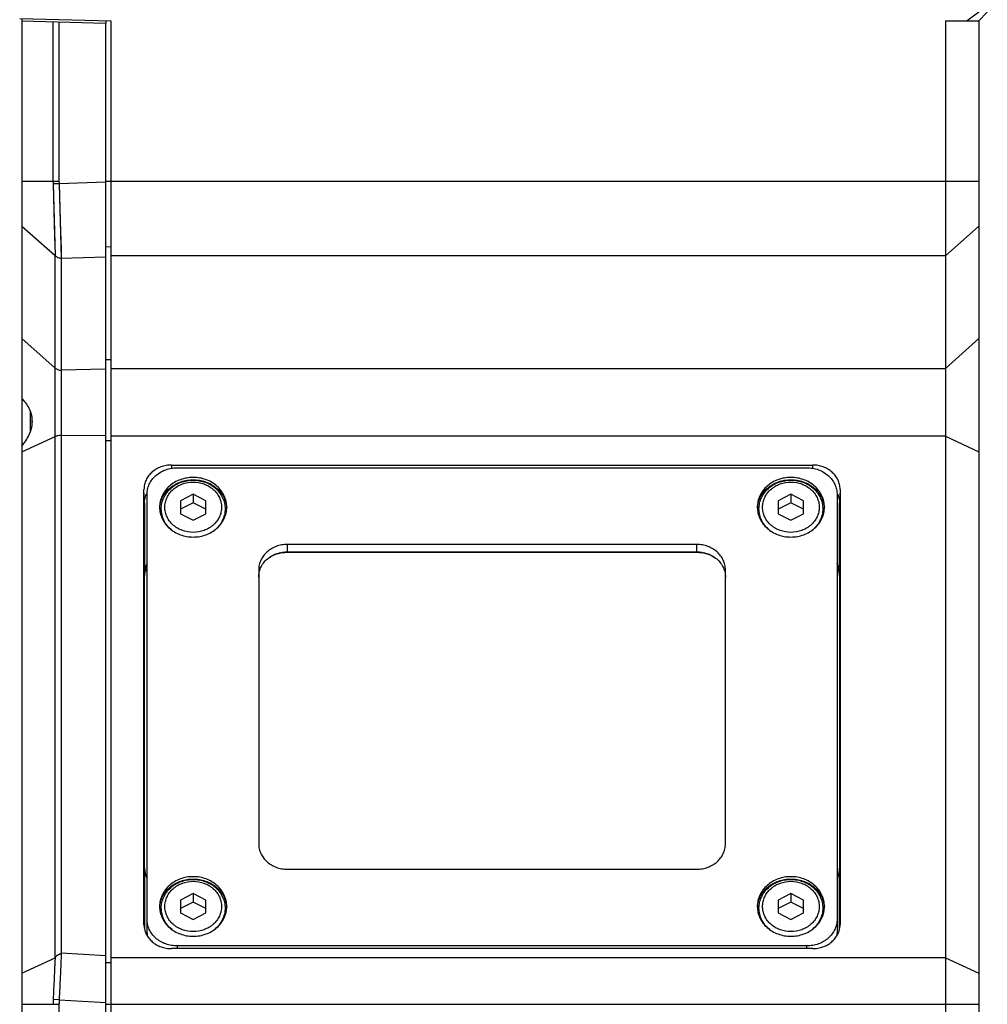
# Model space of a CAD drawing. Header units: millimetres. Extents: x -12 to 258, y -2 to 167.
# Tile 3 of 16: x 10 to 39, y 91 to 121. Entities that reach past the tile are written whole.
import ezdxf

# ---------------------------------------------------------------- set-up
doc = ezdxf.new("R2010")
doc.units = ezdxf.units.MM
doc.header["$LTSCALE"] = 23.1
doc.layers.add('00_COMPONENTS', color=7, linetype='CONTINUOUS')
doc.layers.add('20_ALL_FEATURES', color=7, linetype='CONTINUOUS')

msp = doc.modelspace()

# ---------------------------------------------------------------- linework, layer by layer
at = {"layer": '00_COMPONENTS'}
for p, q in [((10.2404, 108.457), (10.2404, 109.0852)), ((10.2904, 108.6494), (10.2904, 108.8998)), ((15.0904, 106.6024), (14.7154, 106.4104)), ((14.7154, 106.4104), (14.7154, 106.0263)), ((15.0904, 106.6024), (15.0904, 106.3484)), ((15.4654, 106.4104), (15.0904, 106.6024)), ((15.4654, 106.0263), (15.4654, 106.4104)), ((32.8904, 106.6024), (32.5154, 106.4104)), ((32.5154, 106.4104), (32.5154, 106.0263)), ((32.8904, 106.6024), (32.8904, 106.3484)), ((33.2654, 106.4104), (32.8904, 106.6024)), ((33.2654, 106.0263), (33.2654, 106.4104)), ((15.0904, 106.3484), (14.7154, 106.1564)), ((15.4654, 106.1564), (15.0904, 106.3484)), ((32.8904, 106.3484), (32.5154, 106.1564)), ((33.2654, 106.1564), (32.8904, 106.3484)), ((14.7154, 106.0263), (15.0904, 105.8342)), ((15.0904, 105.8342), (15.4654, 106.0263)), ((32.5154, 106.0263), (32.8904, 105.8342)), ((32.8904, 105.8342), (33.2654, 106.0263)), ((15.0904, 94.7165), (14.7154, 94.5244)), ((15.4654, 94.5244), (15.0904, 94.7165)), ((15.0904, 94.7165), (15.0904, 94.4625)), ((32.8904, 94.7165), (32.5154, 94.5244)), ((33.2654, 94.5244), (32.8904, 94.7165)), ((32.8904, 94.7165), (32.8904, 94.4625)), ((14.7154, 94.5244), (14.7154, 94.1403)), ((15.0904, 94.4625), (14.7154, 94.2705)), ((15.4654, 94.2705), (15.0904, 94.4625)), ((15.4654, 94.1403), (15.4654, 94.5244)), ((32.5154, 94.5244), (32.5154, 94.1403)), ((32.8904, 94.4625), (32.5154, 94.2705)), ((33.2654, 94.2705), (32.8904, 94.4625)), ((33.2654, 94.1403), (33.2654, 94.5244)), ((14.7154, 94.1403), (15.0904, 93.9483)), ((15.0904, 93.9483), (15.4654, 94.1403)), ((32.5154, 94.1403), (32.8904, 93.9483)), ((32.8904, 93.9483), (33.2654, 94.1403))]:
    msp.add_line(p, q, dxfattribs=at)
for points, knots in [([(14.1404, 106.1693), (14.1404, 106.2257), (14.1499, 106.3108), (14.1805, 106.4199), (14.2231, 106.5262), (14.2981, 106.651), (14.3975, 106.7588), (14.4895, 106.8332), (14.5898, 106.8996), (14.7276, 106.9652), (14.9056, 107.0132), (15.0905, 107.0294), (15.2753, 107.0132), (15.4533, 106.9652), (15.5911, 106.8996), (15.6914, 106.8332), (15.7834, 106.7588), (15.8828, 106.651), (15.9578, 106.5262), (16.0004, 106.4199), (16.031, 106.3108), (16.0404, 106.2257), (16.0404, 106.1693)], [0, 0, 0, 0, 0.0596665, 0.0896775, 0.1198457, 0.1807311, 0.2426518, 0.2740705, 0.3057655, 0.3698416, 0.434708, 0.5000014, 0.5652946, 0.6301608, 0.6942364, 0.7259312, 0.7573496, 0.8192698, 0.8801547, 0.9103228, 0.9403336, 1, 1, 1, 1]), ([(31.9404, 106.1693), (31.9404, 106.2257), (31.9499, 106.3108), (31.9805, 106.4199), (32.0231, 106.5262), (32.0981, 106.651), (32.1975, 106.7588), (32.2895, 106.8332), (32.3898, 106.8996), (32.5276, 106.9652), (32.7056, 107.0132), (32.8905, 107.0294), (33.0753, 107.0132), (33.2533, 106.9652), (33.3911, 106.8996), (33.4914, 106.8332), (33.5834, 106.7588), (33.6828, 106.651), (33.7578, 106.5262), (33.8004, 106.4199), (33.831, 106.3108), (33.8404, 106.2257), (33.8404, 106.1693)], [0, 0, 0, 0, 0.0596665, 0.0896775, 0.1198457, 0.1807311, 0.2426518, 0.2740705, 0.3057655, 0.3698416, 0.434708, 0.5000014, 0.5652946, 0.6301608, 0.6942364, 0.7259312, 0.7573496, 0.8192698, 0.8801547, 0.9103228, 0.9403336, 1, 1, 1, 1]), ([(14.2465, 106.2183), (14.2465, 106.2673), (14.2575, 106.3661), (14.3063, 106.5079), (14.3853, 106.6383), (14.4731, 106.7328), (14.5546, 106.7982), (14.6438, 106.8568), (14.8162, 106.9383), (15.0904, 106.9861), (15.3647, 106.9383), (15.5371, 106.8568), (15.6263, 106.7982), (15.7078, 106.7328), (15.7956, 106.6383), (15.8746, 106.5079), (15.9234, 106.3661), (15.9344, 106.2673), (15.9344, 106.2183)], [0, 0, 0, 0, 0.0588345, 0.1182558, 0.1787556, 0.240633, 0.2721587, 0.30404, 0.3686925, 0.5, 0.6313075, 0.69596, 0.7278413, 0.759367, 0.8212444, 0.8817442, 0.9411655, 1, 1, 1, 1]), ([(32.0465, 106.2183), (32.0465, 106.2673), (32.0575, 106.3661), (32.1063, 106.5079), (32.1853, 106.6383), (32.2731, 106.7328), (32.3546, 106.7982), (32.4438, 106.8568), (32.6162, 106.9383), (32.8904, 106.9861), (33.1647, 106.9383), (33.3371, 106.8568), (33.4263, 106.7982), (33.5078, 106.7328), (33.5956, 106.6383), (33.6746, 106.5079), (33.7234, 106.3661), (33.7344, 106.2673), (33.7344, 106.2183)], [0, 0, 0, 0, 0.0588345, 0.1182558, 0.1787556, 0.240633, 0.2721587, 0.30404, 0.3686925, 0.5, 0.6313075, 0.69596, 0.7278413, 0.759367, 0.8212444, 0.8817442, 0.9411655, 1, 1, 1, 1]), ([(14.46, 105.5298), (14.4108, 105.5691), (14.3209, 105.6572), (14.2186, 105.8139), (14.1549, 105.9872), (14.1404, 106.1089), (14.1404, 106.1693)], [0, 0, 0, 0, 0.2558741, 0.5070414, 0.7545236, 1, 1, 1, 1]), ([(15.9344, 106.2183), (15.9344, 106.1693), (15.9234, 106.0706), (15.8746, 105.9288), (15.7956, 105.7984), (15.7078, 105.7039), (15.6263, 105.6385), (15.5371, 105.5798), (15.3647, 105.4984), (15.0904, 105.4506), (14.8162, 105.4984), (14.6438, 105.5798), (14.5546, 105.6385), (14.4731, 105.7039), (14.3853, 105.7984), (14.3063, 105.9288), (14.2575, 106.0706), (14.2465, 106.1693), (14.2465, 106.2183)], [0, 0, 0, 0, 0.0588345, 0.1182558, 0.1787556, 0.240633, 0.2721587, 0.30404, 0.3686925, 0.5, 0.6313075, 0.69596, 0.7278413, 0.759367, 0.8212444, 0.8817442, 0.9411655, 1, 1, 1, 1]), ([(16.0404, 106.1693), (16.0404, 106.1089), (16.026, 105.987), (15.9622, 105.8136), (15.8597, 105.6568), (15.7697, 105.5687), (15.7204, 105.5294)], [0, 0, 0, 0, 0.2454692, 0.4929481, 0.7441179, 1, 1, 1, 1]), ([(32.26, 105.5298), (32.2108, 105.5691), (32.1209, 105.6572), (32.0186, 105.8139), (31.9549, 105.9872), (31.9404, 106.1089), (31.9404, 106.1693)], [0, 0, 0, 0, 0.2558741, 0.5070414, 0.7545236, 1, 1, 1, 1]), ([(33.7344, 106.2183), (33.7344, 106.1693), (33.7234, 106.0706), (33.6746, 105.9288), (33.5956, 105.7984), (33.5078, 105.7039), (33.4263, 105.6385), (33.3371, 105.5798), (33.1647, 105.4984), (32.8904, 105.4506), (32.6162, 105.4984), (32.4438, 105.5798), (32.3546, 105.6385), (32.2731, 105.7039), (32.1853, 105.7984), (32.1063, 105.9288), (32.0575, 106.0706), (32.0465, 106.1693), (32.0465, 106.2183)], [0, 0, 0, 0, 0.0588345, 0.1182558, 0.1787556, 0.240633, 0.2721587, 0.30404, 0.3686925, 0.5, 0.6313075, 0.69596, 0.7278413, 0.759367, 0.8212444, 0.8817442, 0.9411655, 1, 1, 1, 1]), ([(33.8404, 106.1693), (33.8404, 106.1089), (33.826, 105.987), (33.7622, 105.8136), (33.6597, 105.6568), (33.5697, 105.5687), (33.5204, 105.5294)], [0, 0, 0, 0, 0.2454692, 0.4929481, 0.7441179, 1, 1, 1, 1]), ([(14.1404, 94.2834), (14.1404, 94.3398), (14.1499, 94.4248), (14.1805, 94.5339), (14.2231, 94.6403), (14.2981, 94.7651), (14.3975, 94.8729), (14.4895, 94.9472), (14.5898, 95.0136), (14.7276, 95.0792), (14.9056, 95.1273), (15.0905, 95.1435), (15.2753, 95.1273), (15.4533, 95.0792), (15.5911, 95.0136), (15.6914, 94.9472), (15.7834, 94.8729), (15.8828, 94.7651), (15.9578, 94.6403), (16.0004, 94.5339), (16.031, 94.4248), (16.0404, 94.3398), (16.0404, 94.2834)], [0, 0, 0, 0, 0.0596665, 0.0896775, 0.1198457, 0.1807311, 0.2426518, 0.2740705, 0.3057655, 0.3698416, 0.434708, 0.5000014, 0.5652946, 0.6301608, 0.6942364, 0.7259312, 0.7573496, 0.8192698, 0.8801547, 0.9103228, 0.9403336, 1, 1, 1, 1]), ([(14.2465, 94.3324), (14.2465, 94.3814), (14.2575, 94.4801), (14.3063, 94.6219), (14.3853, 94.7523), (14.4731, 94.8468), (14.5546, 94.9122), (14.6438, 94.9709), (14.8162, 95.0523), (15.0904, 95.1001), (15.3647, 95.0523), (15.5371, 94.9709), (15.6263, 94.9122), (15.7078, 94.8468), (15.7956, 94.7523), (15.8746, 94.6219), (15.9234, 94.4801), (15.9344, 94.3814), (15.9344, 94.3324)], [0, 0, 0, 0, 0.0588345, 0.1182558, 0.1787556, 0.240633, 0.2721587, 0.30404, 0.3686925, 0.5, 0.6313075, 0.69596, 0.7278413, 0.759367, 0.8212444, 0.8817442, 0.9411655, 1, 1, 1, 1]), ([(31.9404, 94.2834), (31.9404, 94.3398), (31.9499, 94.4248), (31.9805, 94.5339), (32.0231, 94.6403), (32.0981, 94.7651), (32.1975, 94.8729), (32.2895, 94.9472), (32.3898, 95.0136), (32.5276, 95.0792), (32.7056, 95.1273), (32.8905, 95.1435), (33.0753, 95.1273), (33.2533, 95.0792), (33.3911, 95.0136), (33.4914, 94.9472), (33.5834, 94.8729), (33.6828, 94.7651), (33.7578, 94.6403), (33.8004, 94.5339), (33.831, 94.4248), (33.8404, 94.3398), (33.8404, 94.2834)], [0, 0, 0, 0, 0.0596665, 0.0896775, 0.1198457, 0.1807311, 0.2426518, 0.2740705, 0.3057655, 0.3698416, 0.434708, 0.5000014, 0.5652946, 0.6301608, 0.6942364, 0.7259312, 0.7573496, 0.8192698, 0.8801547, 0.9103228, 0.9403336, 1, 1, 1, 1]), ([(32.0465, 94.3324), (32.0465, 94.3814), (32.0575, 94.4801), (32.1063, 94.6219), (32.1853, 94.7523), (32.2731, 94.8468), (32.3546, 94.9122), (32.4438, 94.9709), (32.6162, 95.0523), (32.8904, 95.1001), (33.1647, 95.0523), (33.3371, 94.9709), (33.4263, 94.9122), (33.5078, 94.8468), (33.5956, 94.7523), (33.6746, 94.6219), (33.7234, 94.4801), (33.7344, 94.3814), (33.7344, 94.3324)], [0, 0, 0, 0, 0.0588345, 0.1182558, 0.1787556, 0.240633, 0.2721587, 0.30404, 0.3686925, 0.5, 0.6313075, 0.69596, 0.7278413, 0.759367, 0.8212444, 0.8817442, 0.9411655, 1, 1, 1, 1]), ([(14.46, 93.6439), (14.4108, 93.6831), (14.3209, 93.7712), (14.2186, 93.9279), (14.1549, 94.1012), (14.1404, 94.223), (14.1404, 94.2834)], [0, 0, 0, 0, 0.2558741, 0.5070414, 0.7545236, 1, 1, 1, 1]), ([(15.9344, 94.3324), (15.9344, 94.2834), (15.9234, 94.1846), (15.8746, 94.0428), (15.7956, 93.9124), (15.7078, 93.8179), (15.6263, 93.7525), (15.5371, 93.6939), (15.3647, 93.6124), (15.0904, 93.5646), (14.8162, 93.6124), (14.6438, 93.6939), (14.5546, 93.7525), (14.4731, 93.8179), (14.3853, 93.9124), (14.3063, 94.0428), (14.2575, 94.1846), (14.2465, 94.2834), (14.2465, 94.3324)], [0, 0, 0, 0, 0.0588345, 0.1182558, 0.1787556, 0.240633, 0.2721587, 0.30404, 0.3686925, 0.5, 0.6313075, 0.69596, 0.7278413, 0.759367, 0.8212444, 0.8817442, 0.9411655, 1, 1, 1, 1]), ([(16.0404, 94.2834), (16.0404, 94.223), (16.026, 94.1011), (15.9622, 93.9276), (15.8597, 93.7709), (15.7697, 93.6828), (15.7204, 93.6435)], [0, 0, 0, 0, 0.2454692, 0.4929481, 0.7441179, 1, 1, 1, 1]), ([(32.26, 93.6439), (32.2108, 93.6831), (32.1209, 93.7712), (32.0186, 93.9279), (31.9549, 94.1012), (31.9404, 94.223), (31.9404, 94.2834)], [0, 0, 0, 0, 0.2558741, 0.5070414, 0.7545236, 1, 1, 1, 1]), ([(33.7344, 94.3324), (33.7344, 94.2834), (33.7234, 94.1846), (33.6746, 94.0428), (33.5956, 93.9124), (33.5078, 93.8179), (33.4263, 93.7525), (33.3371, 93.6939), (33.1647, 93.6124), (32.8904, 93.5646), (32.6162, 93.6124), (32.4438, 93.6939), (32.3546, 93.7525), (32.2731, 93.8179), (32.1853, 93.9124), (32.1063, 94.0428), (32.0575, 94.1846), (32.0465, 94.2834), (32.0465, 94.3324)], [0, 0, 0, 0, 0.0588345, 0.1182558, 0.1787556, 0.240633, 0.2721587, 0.30404, 0.3686925, 0.5, 0.6313075, 0.69596, 0.7278413, 0.759367, 0.8212444, 0.8817442, 0.9411655, 1, 1, 1, 1]), ([(33.8404, 94.2834), (33.8404, 94.223), (33.826, 94.1011), (33.7622, 93.9276), (33.6597, 93.7709), (33.5697, 93.6828), (33.5204, 93.6435)], [0, 0, 0, 0, 0.2454692, 0.4929481, 0.7441179, 1, 1, 1, 1])]:
    msp.add_open_spline(points, degree=3, knots=knots, dxfattribs=at)
at = {"layer": '20_ALL_FEATURES'}
for p, q in [((9.9232, 120.7709), (12.6404, 120.6997)), ((38.4904, 120.9537), (38.1369, 120.7037)), ((38.7404, 120.9537), (38.4904, 120.7037)), ((9.9904, 120.7691), (9.9904, 69.7037)), ((9.9904, 120.6941), (12.4904, 120.6287)), ((10.9172, 115.9207), (10.9172, 120.6699)), ((11.094, 120.6652), (11.094, 115.9207)), ((12.4904, 120.7037), (12.4904, 120.6287)), ((12.4904, 68.6775), (12.4904, 120.6287)), ((12.6404, 120.6997), (12.6404, 68.7037)), ((37.4904, 120.7037), (37.4904, 68.7037)), ((37.4904, 120.7037), (38.4904, 120.7037)), ((38.4904, 120.7037), (38.4904, 69.0572)), ((9.9904, 115.9207), (11.094, 115.9207)), ((11.0951, 115.851), (10.9183, 115.8455)), ((10.9183, 115.8455), (10.9782, 113.7141)), ((10.9183, 115.8455), (10.9523, 114.6454)), ((12.4904, 115.8922), (11.0951, 115.851)), ((11.0951, 115.851), (11.1193, 115.0568)), ((11.0951, 115.851), (11.1617, 113.6341)), ((12.4904, 115.9207), (38.4904, 115.9207)), ((11.1193, 115.0568), (11.1383, 114.427)), ((10.9523, 114.6454), (10.9708, 113.9834)), ((9.9904, 114.5902), (10.9782, 113.7141)), ((11.1383, 114.427), (11.1537, 113.9109)), ((37.4904, 113.7032), (38.4904, 114.5902)), ((10.9708, 113.9834), (10.9732, 113.8944)), ((12.6404, 113.9646), (12.4904, 113.9693)), ((10.9783, 108.3236), (10.9782, 113.7141)), ((11.1617, 113.6341), (11.1616, 108.3574)), ((11.1617, 113.6341), (12.4904, 113.6735)), ((37.4904, 113.7032), (12.6404, 113.7032)), ((10.9783, 110.3631), (9.9904, 111.2393)), ((37.4904, 110.3523), (38.4904, 111.2393)), ((12.4904, 110.6184), (12.6404, 110.6138)), ((12.4904, 110.3291), (11.1616, 110.2982)), ((12.6404, 110.3523), (37.4904, 110.3523)), ((9.9904, 107.8674), (10.9783, 108.3236)), ((10.977, 92.7993), (10.9783, 108.3236)), ((11.1616, 108.3574), (11.1629, 92.9394)), ((12.4904, 108.3413), (11.1616, 108.3574)), ((12.6404, 108.1931), (12.4904, 108.1907)), ((37.4904, 108.3292), (12.6404, 108.3292)), ((37.4904, 108.3292), (38.4904, 107.8674)), ((14.4404, 107.4741), (14.4404, 107.3783)), ((14.4404, 107.4741), (33.5404, 107.4741)), ((14.6154, 107.3936), (33.3654, 107.3936)), ((33.5404, 107.3783), (33.5404, 107.4741)), ((13.6404, 106.335), (13.6247, 106.7505)), ((13.6247, 93.8002), (13.6247, 106.7505)), ((34.3562, 106.7505), (34.3404, 106.335)), ((34.3562, 106.7505), (34.3562, 93.8002)), ((13.7154, 93.5398), (13.7154, 106.5953)), ((34.2654, 106.5953), (34.2654, 93.5398)), ((13.6404, 106.335), (13.6404, 104.2505)), ((34.3404, 104.2505), (34.3404, 106.335)), ((17.8904, 105.1096), (17.8904, 104.8769)), ((30.0904, 105.1096), (17.8904, 105.1096)), ((30.0904, 104.8769), (30.0904, 105.1096)), ((17.8904, 104.8902), (30.0904, 104.8902)), ((17.8904, 104.8769), (30.0904, 104.8769)), ((17.0404, 104.3556), (17.0404, 96.1951)), ((30.9404, 96.1951), (30.9404, 104.3556)), ((13.6448, 104.135), (13.6404, 104.2505)), ((13.6448, 95.3976), (13.6448, 104.135)), ((34.3404, 104.2505), (34.3361, 104.135)), ((34.3361, 104.135), (34.3361, 95.3976)), ((13.6404, 95.4691), (13.6404, 93.6592)), ((17.8904, 95.4411), (30.0904, 95.4411)), ((34.3404, 93.6592), (34.3404, 95.4691)), ((11.1629, 92.9394), (11.1616, 92.9386)), ((11.1629, 92.9394), (11.1628, 92.9386)), ((12.4904, 92.8633), (11.1629, 92.9394)), ((33.5404, 93.0766), (14.4404, 93.0766)), ((33.3654, 93.1571), (14.6154, 93.1571)), ((14.6154, 93.1571), (14.6154, 93.0766)), ((33.3654, 93.0766), (33.3654, 93.1571)), ((9.9904, 92.3431), (10.977, 92.7993)), ((12.4904, 92.6663), (12.6404, 92.6687)), ((37.4904, 92.8048), (12.6404, 92.8048)), ((37.4904, 92.8048), (38.4904, 92.3431)), ((11.0972, 91.5531), (10.9205, 91.5616)), ((11.0972, 91.5531), (12.4904, 91.4741)), ((9.9904, 91.4196), (11.094, 91.4196)), ((11.094, 91.4196), (11.094, 70.9537)), ((12.4904, 91.4196), (38.4904, 91.4196))]:
    msp.add_line(p, q, dxfattribs=at)
msp.add_lwpolyline([(11.1537, 113.9109), (11.1588, 113.7347), (11.1596, 113.7082)], dxfattribs=at)
for centre, radius, start, end in [((13.5363, 115.9214), 2.6191, 180.0151, 181.66098), ((13.3456, 115.9207), 2.2516, 180.00016, 181.77537), ((11.1551, 110.58), 0.2818, 270, 271.33053), ((11.1551, 107.8161), 0.5413, 89.3073, 90.00004), ((14.8789, 106.149), 0.7885, 175.49308, 177.47395), ((14.8795, 106.1489), 0.7891, 174.97692, 175.49324), ((15.3014, 106.1489), 0.7891, 4.50676, 5.02308), ((15.302, 106.149), 0.7885, 2.52449, 4.50692), ((32.6789, 106.149), 0.7885, 175.49308, 177.47395), ((32.6795, 106.1489), 0.7891, 174.97692, 175.49324), ((33.1014, 106.1489), 0.7891, 4.50676, 5.02308), ((33.102, 106.149), 0.7885, 2.52449, 4.50692), ((14.2306, 95.4691), 0.5901, 180.00047, 182.16674), ((14.235, 95.4694), 0.5946, 182.18607, 193.16529), ((33.7459, 95.4694), 0.5946, 346.83469, 357.81393), ((33.7503, 95.4691), 0.5901, 357.83325, 359.99953), ((14.8789, 94.263), 0.7885, 175.49308, 177.47395), ((14.8795, 94.263), 0.7891, 174.97692, 175.49324), ((15.3014, 94.263), 0.7891, 4.50676, 5.02308), ((15.302, 94.263), 0.7885, 2.52449, 4.50692), ((32.6789, 94.263), 0.7885, 175.49308, 177.47395), ((32.6795, 94.263), 0.7891, 174.97692, 175.49324), ((33.1014, 94.263), 0.7891, 4.50676, 5.02308), ((33.102, 94.263), 0.7885, 2.52449, 4.50692), ((14.2666, 93.8002), 0.6419, 180.00045, 182.16661), ((14.4252, 93.5399), 0.7097, 180.0052, 186.3719), ((33.5557, 93.5399), 0.7097, 353.62766, 359.9948), ((33.7143, 93.8002), 0.6419, 357.83339, 359.99955), ((14.0389, 91.4195), 3.1217, 177.3901, 179.99839), ((13.8509, 91.4195), 2.7569, 177.22273, 179.99815)]:
    msp.add_arc(centre, radius, start, end, dxfattribs=at)
for points, knots in [([(10.9782, 113.7141), (10.99, 113.7018), (11.0161, 113.6794), (11.0614, 113.6547), (11.1106, 113.6392), (11.1447, 113.6348), (11.1617, 113.6341)], [0, 0, 0, 0, 0.2494475, 0.4995048, 0.7502053, 1, 1, 1, 1]), ([(10.9783, 110.3631), (11.0018, 110.3423), (11.0584, 110.3092), (11.1227, 110.2982), (11.1551, 110.2982)], [0, 0, 0, 0, 0.4925097, 1, 1, 1, 1]), ([(9.9904, 108.0397), (10.0325, 108.0904), (10.1126, 108.1974), (10.2123, 108.3739), (10.2706, 108.5358), (10.2956, 108.6716), (10.3021, 108.775), (10.2957, 108.8775), (10.271, 109.0091), (10.2132, 109.1627), (10.1132, 109.3253), (10.0327, 109.4207), (9.9904, 109.4648)], [0, 0, 0, 0, 0.1244726, 0.252025, 0.3818788, 0.4472555, 0.512445, 0.5770781, 0.6408441, 0.7649295, 0.8845477, 1, 1, 1, 1]), ([(11.1551, 108.3574), (11.123, 108.3574), (11.076, 108.3534), (11.0172, 108.3391), (10.9906, 108.3292), (10.9783, 108.3236)], [0, 0, 0, 0, 0.5304846, 0.7763012, 1, 1, 1, 1]), ([(14.4404, 107.4741), (14.3872, 107.4741), (14.2809, 107.4648), (14.1274, 107.4237), (13.9857, 107.3568), (13.8613, 107.2666), (13.7589, 107.1565), (13.6825, 107.0304), (13.6354, 106.8934), (13.6247, 106.7979), (13.6247, 106.7505)], [0, 0, 0, 0, 0.1322302, 0.2634019, 0.3925943, 0.5191539, 0.6428007, 0.7636942, 0.8824373, 1, 1, 1, 1]), ([(13.7154, 106.5953), (13.7154, 106.6475), (13.7272, 106.7529), (13.7792, 106.9041), (13.8634, 107.0432), (13.9764, 107.1647), (14.1138, 107.2642), (14.2701, 107.338), (14.4394, 107.3834), (14.5567, 107.3936), (14.6154, 107.3936)], [0, 0, 0, 0, 0.1175631, 0.2363059, 0.3571996, 0.4808465, 0.6074061, 0.7365982, 0.8677693, 1, 1, 1, 1]), ([(33.3654, 107.3936), (33.4242, 107.3936), (33.5415, 107.3834), (33.7108, 107.338), (33.8671, 107.2642), (34.0045, 107.1647), (34.1175, 107.0432), (34.2017, 106.9041), (34.2537, 106.7529), (34.2654, 106.6475), (34.2654, 106.5953)], [0, 0, 0, 0, 0.1322307, 0.263402, 0.3925943, 0.519154, 0.6428008, 0.7636942, 0.8824368, 1, 1, 1, 1]), ([(34.3562, 106.7505), (34.3562, 106.7979), (34.3455, 106.8934), (34.2984, 107.0304), (34.222, 107.1565), (34.1196, 107.2666), (33.9952, 107.3568), (33.8535, 107.4237), (33.7, 107.4648), (33.5937, 107.4741), (33.5404, 107.4741)], [0, 0, 0, 0, 0.1175627, 0.2363059, 0.3571995, 0.4808463, 0.6074059, 0.7365982, 0.8677698, 1, 1, 1, 1]), ([(15.0904, 107.1053), (15.0252, 107.1053), (14.8949, 107.094), (14.7067, 107.0436), (14.533, 106.9616), (14.3804, 106.851), (14.2549, 106.716), (14.1613, 106.5614), (14.1035, 106.3934), (14.0904, 106.2764), (14.0904, 106.2183)], [0, 0, 0, 0, 0.1322308, 0.263402, 0.3925943, 0.5191539, 0.6428006, 0.7636942, 0.8824372, 1, 1, 1, 1]), ([(14.0935, 106.218), (14.0983, 106.2731), (14.1199, 106.3833), (14.186, 106.5394), (14.2835, 106.6817), (14.409, 106.8052), (14.5578, 106.9059), (14.7249, 106.9802), (14.9045, 107.0258), (15.0284, 107.0361), (15.0904, 107.0361)], [0, 0, 0, 0, 0.1174999, 0.2364675, 0.3576848, 0.4815902, 0.608236, 0.7373058, 0.8681743, 1, 1, 1, 1]), ([(16.0904, 106.2183), (16.0904, 106.2764), (16.0774, 106.3934), (16.0196, 106.5614), (15.926, 106.716), (15.8005, 106.851), (15.6479, 106.9616), (15.4742, 107.0436), (15.286, 107.094), (15.1557, 107.1053), (15.0904, 107.1053)], [0, 0, 0, 0, 0.1175628, 0.2363058, 0.3571992, 0.480846, 0.6074056, 0.7365979, 0.867769, 1, 1, 1, 1]), ([(15.0904, 107.0361), (15.1525, 107.0361), (15.2764, 107.0258), (15.456, 106.9802), (15.6231, 106.9059), (15.7719, 106.8052), (15.8974, 106.6817), (15.9949, 106.5394), (16.061, 106.3833), (16.0826, 106.2731), (16.0874, 106.218)], [0, 0, 0, 0, 0.1318257, 0.2626942, 0.391764, 0.5184098, 0.6423152, 0.7635325, 0.8825001, 1, 1, 1, 1]), ([(32.8904, 107.1053), (32.8252, 107.1053), (32.6949, 107.094), (32.5067, 107.0436), (32.333, 106.9616), (32.1804, 106.851), (32.0549, 106.716), (31.9613, 106.5614), (31.9035, 106.3934), (31.8904, 106.2764), (31.8904, 106.2183)], [0, 0, 0, 0, 0.1322308, 0.263402, 0.3925943, 0.5191539, 0.6428006, 0.7636942, 0.8824372, 1, 1, 1, 1]), ([(31.8935, 106.218), (31.8983, 106.2731), (31.9199, 106.3833), (31.986, 106.5394), (32.0835, 106.6817), (32.209, 106.8052), (32.3578, 106.9059), (32.5249, 106.9802), (32.7045, 107.0258), (32.8284, 107.0361), (32.8904, 107.0361)], [0, 0, 0, 0, 0.1174999, 0.2364675, 0.3576848, 0.4815902, 0.608236, 0.7373058, 0.8681743, 1, 1, 1, 1]), ([(33.8904, 106.2183), (33.8904, 106.2764), (33.8774, 106.3934), (33.8196, 106.5614), (33.726, 106.716), (33.6005, 106.851), (33.4479, 106.9616), (33.2742, 107.0436), (33.086, 107.094), (32.9557, 107.1053), (32.8904, 107.1053)], [0, 0, 0, 0, 0.1175628, 0.2363058, 0.3571992, 0.480846, 0.6074056, 0.7365979, 0.867769, 1, 1, 1, 1]), ([(32.8904, 107.0361), (32.9525, 107.0361), (33.0764, 107.0258), (33.256, 106.9802), (33.4231, 106.9059), (33.5719, 106.8052), (33.6974, 106.6817), (33.7949, 106.5394), (33.861, 106.3833), (33.8826, 106.2731), (33.8874, 106.218)], [0, 0, 0, 0, 0.1318257, 0.2626942, 0.391764, 0.5184098, 0.6423152, 0.7635325, 0.8825001, 1, 1, 1, 1]), ([(13.6404, 106.335), (13.6404, 106.387), (13.6536, 106.4922), (13.6921, 106.5909), (13.7168, 106.6375)], [0, 0, 0, 0, 0.4968938, 1, 1, 1, 1]), ([(34.2641, 106.6375), (34.2888, 106.591), (34.3273, 106.4922), (34.3404, 106.387), (34.3404, 106.335)], [0, 0, 0, 0, 0.5031062, 1, 1, 1, 1]), ([(14.0904, 106.2183), (14.0904, 106.1603), (14.1035, 106.0432), (14.1613, 105.8752), (14.2549, 105.7207), (14.3804, 105.5856), (14.533, 105.4751), (14.7067, 105.3931), (14.8949, 105.3426), (15.0252, 105.3313), (15.0904, 105.3313)], [0, 0, 0, 0, 0.1175628, 0.2363058, 0.3571992, 0.480846, 0.6074056, 0.7365979, 0.867769, 1, 1, 1, 1]), ([(15.0904, 105.3313), (15.1557, 105.3313), (15.286, 105.3426), (15.4742, 105.3931), (15.6479, 105.4751), (15.8005, 105.5856), (15.926, 105.7207), (16.0196, 105.8752), (16.0774, 106.0432), (16.0904, 106.1603), (16.0904, 106.2183)], [0, 0, 0, 0, 0.1322308, 0.263402, 0.3925943, 0.5191539, 0.6428006, 0.7636942, 0.8824372, 1, 1, 1, 1]), ([(31.8904, 106.2183), (31.8904, 106.1603), (31.9035, 106.0432), (31.9613, 105.8752), (32.0549, 105.7207), (32.1804, 105.5856), (32.333, 105.4751), (32.5067, 105.3931), (32.6949, 105.3426), (32.8252, 105.3313), (32.8904, 105.3313)], [0, 0, 0, 0, 0.1175628, 0.2363058, 0.3571992, 0.480846, 0.6074056, 0.7365979, 0.867769, 1, 1, 1, 1]), ([(32.8904, 105.3313), (32.9557, 105.3313), (33.086, 105.3426), (33.2742, 105.3931), (33.4479, 105.4751), (33.6005, 105.5856), (33.726, 105.7207), (33.8196, 105.8752), (33.8774, 106.0432), (33.8904, 106.1603), (33.8904, 106.2183)], [0, 0, 0, 0, 0.1322308, 0.263402, 0.3925943, 0.5191539, 0.6428006, 0.7636942, 0.8824372, 1, 1, 1, 1]), ([(17.8904, 105.1096), (17.835, 105.1096), (17.7242, 105.0999), (17.5643, 105.0571), (17.4166, 104.9874), (17.2869, 104.8934), (17.1802, 104.7786), (17.1007, 104.6472), (17.0515, 104.5044), (17.0404, 104.4049), (17.0404, 104.3556)], [0, 0, 0, 0, 0.1322307, 0.263402, 0.3925943, 0.519154, 0.6428008, 0.7636942, 0.8824368, 1, 1, 1, 1]), ([(30.9404, 104.3556), (30.9404, 104.4049), (30.9294, 104.5044), (30.8802, 104.6472), (30.8007, 104.7786), (30.694, 104.8934), (30.5643, 104.9874), (30.4166, 105.0571), (30.2567, 105.0999), (30.1459, 105.1096), (30.0904, 105.1096)], [0, 0, 0, 0, 0.1175632, 0.2363059, 0.3571995, 0.4808465, 0.607406, 0.7365982, 0.8677692, 1, 1, 1, 1]), ([(17.0404, 104.1363), (17.0404, 104.1899), (17.0536, 104.2983), (17.1116, 104.4524), (17.2051, 104.5919), (17.2871, 104.67), (17.332, 104.7047)], [0, 0, 0, 0, 0.2436773, 0.4902263, 0.7419184, 1, 1, 1, 1]), ([(17.332, 104.7047), (17.4097, 104.7647), (17.5897, 104.8588), (17.7898, 104.8902), (17.8904, 104.8902)], [0, 0, 0, 0, 0.4936584, 1, 1, 1, 1]), ([(17.3321, 104.7046), (17.4118, 104.7606), (17.5926, 104.8477), (17.7908, 104.8769), (17.8904, 104.8769)], [0, 0, 0, 0, 0.4944144, 1, 1, 1, 1]), ([(30.0904, 104.8902), (30.1911, 104.8902), (30.3913, 104.8588), (30.5713, 104.7647), (30.649, 104.7046)], [0, 0, 0, 0, 0.5063443, 1, 1, 1, 1]), ([(30.0904, 104.8769), (30.1901, 104.8769), (30.3883, 104.8477), (30.5692, 104.7606), (30.6489, 104.7046)], [0, 0, 0, 0, 0.5055877, 1, 1, 1, 1]), ([(30.649, 104.7046), (30.6939, 104.6699), (30.7759, 104.5918), (30.8693, 104.4524), (30.9273, 104.2982), (30.9404, 104.1899), (30.9404, 104.1363)], [0, 0, 0, 0, 0.2580794, 0.5097708, 0.7563208, 1, 1, 1, 1]), ([(13.7154, 104.5403), (13.6911, 104.4959), (13.6534, 104.4014), (13.6404, 104.3004), (13.6404, 104.2505)], [0, 0, 0, 0, 0.5032454, 1, 1, 1, 1]), ([(13.6448, 104.135), (13.6448, 104.1834), (13.657, 104.281), (13.6925, 104.3727), (13.7154, 104.416)], [0, 0, 0, 0, 0.4969169, 1, 1, 1, 1]), ([(34.3404, 104.2505), (34.3404, 104.3004), (34.3275, 104.4014), (34.2898, 104.4959), (34.2655, 104.5404)], [0, 0, 0, 0, 0.4967543, 1, 1, 1, 1]), ([(34.2655, 104.416), (34.2884, 104.3727), (34.3239, 104.281), (34.3361, 104.1834), (34.3361, 104.135)], [0, 0, 0, 0, 0.5030831, 1, 1, 1, 1]), ([(17.0404, 96.1951), (17.0404, 96.1458), (17.0515, 96.0463), (17.1007, 95.9035), (17.1802, 95.7721), (17.2869, 95.6573), (17.4166, 95.5633), (17.5643, 95.4936), (17.7242, 95.4508), (17.835, 95.4411), (17.8904, 95.4411)], [0, 0, 0, 0, 0.1175632, 0.2363059, 0.3571995, 0.4808465, 0.607406, 0.7365982, 0.8677692, 1, 1, 1, 1]), ([(30.0904, 95.4411), (30.1459, 95.4411), (30.2567, 95.4508), (30.4166, 95.4936), (30.5643, 95.5633), (30.694, 95.6573), (30.8007, 95.7721), (30.8802, 95.9035), (30.9294, 96.0463), (30.9404, 96.1458), (30.9404, 96.1951)], [0, 0, 0, 0, 0.1322307, 0.263402, 0.3925943, 0.519154, 0.6428008, 0.7636942, 0.8824368, 1, 1, 1, 1]), ([(13.6561, 95.334), (13.6592, 95.3206), (13.6736, 95.2672), (13.6955, 95.2157), (13.7154, 95.1792)], [0, 0, 0, 0, 0.2485354, 1, 1, 1, 1]), ([(34.2655, 95.1792), (34.2722, 95.1915), (34.2971, 95.2409), (34.3154, 95.2937), (34.3248, 95.334)], [0, 0, 0, 0, 0.2522276, 1, 1, 1, 1]), ([(15.0904, 95.2194), (15.0252, 95.2194), (14.8949, 95.2081), (14.7067, 95.1576), (14.533, 95.0756), (14.3804, 94.9651), (14.2549, 94.83), (14.1613, 94.6755), (14.1035, 94.5075), (14.0904, 94.3904), (14.0904, 94.3324)], [0, 0, 0, 0, 0.1322308, 0.263402, 0.3925943, 0.5191539, 0.6428006, 0.7636942, 0.8824372, 1, 1, 1, 1]), ([(14.0935, 94.3321), (14.0983, 94.3872), (14.1199, 94.4974), (14.186, 94.6535), (14.2835, 94.7957), (14.409, 94.9193), (14.5578, 95.0199), (14.7249, 95.0943), (14.9045, 95.1399), (15.0284, 95.1501), (15.0904, 95.1501)], [0, 0, 0, 0, 0.1174999, 0.2364675, 0.3576848, 0.4815902, 0.608236, 0.7373058, 0.8681743, 1, 1, 1, 1]), ([(16.0904, 94.3324), (16.0904, 94.3904), (16.0774, 94.5075), (16.0196, 94.6755), (15.926, 94.83), (15.8005, 94.9651), (15.6479, 95.0756), (15.4742, 95.1576), (15.286, 95.2081), (15.1557, 95.2194), (15.0904, 95.2194)], [0, 0, 0, 0, 0.1175628, 0.2363058, 0.3571992, 0.480846, 0.6074056, 0.7365979, 0.867769, 1, 1, 1, 1]), ([(15.0904, 95.1501), (15.1525, 95.1501), (15.2764, 95.1399), (15.456, 95.0943), (15.6231, 95.0199), (15.7719, 94.9193), (15.8974, 94.7957), (15.9949, 94.6535), (16.061, 94.4974), (16.0826, 94.3872), (16.0874, 94.3321)], [0, 0, 0, 0, 0.1318257, 0.2626942, 0.391764, 0.5184098, 0.6423152, 0.7635325, 0.8825001, 1, 1, 1, 1]), ([(32.8904, 95.2194), (32.8252, 95.2194), (32.6949, 95.2081), (32.5067, 95.1576), (32.333, 95.0756), (32.1804, 94.9651), (32.0549, 94.83), (31.9613, 94.6755), (31.9035, 94.5075), (31.8904, 94.3904), (31.8904, 94.3324)], [0, 0, 0, 0, 0.1322308, 0.263402, 0.3925943, 0.5191539, 0.6428006, 0.7636942, 0.8824372, 1, 1, 1, 1]), ([(31.8935, 94.3321), (31.8983, 94.3872), (31.9199, 94.4974), (31.986, 94.6535), (32.0835, 94.7957), (32.209, 94.9193), (32.3578, 95.0199), (32.5249, 95.0943), (32.7045, 95.1399), (32.8284, 95.1501), (32.8904, 95.1501)], [0, 0, 0, 0, 0.1174999, 0.2364675, 0.3576848, 0.4815902, 0.608236, 0.7373058, 0.8681743, 1, 1, 1, 1]), ([(33.8904, 94.3324), (33.8904, 94.3904), (33.8774, 94.5075), (33.8196, 94.6755), (33.726, 94.83), (33.6005, 94.9651), (33.4479, 95.0756), (33.2742, 95.1576), (33.086, 95.2081), (32.9557, 95.2194), (32.8904, 95.2194)], [0, 0, 0, 0, 0.1175628, 0.2363058, 0.3571992, 0.480846, 0.6074056, 0.7365979, 0.867769, 1, 1, 1, 1]), ([(32.8904, 95.1501), (32.9525, 95.1501), (33.0764, 95.1399), (33.256, 95.0943), (33.4231, 95.0199), (33.5719, 94.9193), (33.6974, 94.7957), (33.7949, 94.6535), (33.861, 94.4974), (33.8826, 94.3872), (33.8874, 94.3321)], [0, 0, 0, 0, 0.1318257, 0.2626942, 0.391764, 0.5184098, 0.6423152, 0.7635325, 0.8825001, 1, 1, 1, 1]), ([(14.0904, 94.3324), (14.0904, 94.2743), (14.1035, 94.1573), (14.1613, 93.9893), (14.2549, 93.8347), (14.3804, 93.6997), (14.533, 93.5891), (14.7067, 93.5071), (14.8949, 93.4567), (15.0252, 93.4454), (15.0904, 93.4454)], [0, 0, 0, 0, 0.1175628, 0.2363058, 0.3571992, 0.480846, 0.6074056, 0.7365979, 0.867769, 1, 1, 1, 1]), ([(15.0904, 93.4454), (15.1557, 93.4454), (15.286, 93.4567), (15.4742, 93.5071), (15.6479, 93.5891), (15.8005, 93.6997), (15.926, 93.8347), (16.0196, 93.9893), (16.0774, 94.1573), (16.0904, 94.2743), (16.0904, 94.3324)], [0, 0, 0, 0, 0.1322308, 0.263402, 0.3925943, 0.5191539, 0.6428006, 0.7636942, 0.8824372, 1, 1, 1, 1]), ([(31.8904, 94.3324), (31.8904, 94.2743), (31.9035, 94.1573), (31.9613, 93.9893), (32.0549, 93.8347), (32.1804, 93.6997), (32.333, 93.5891), (32.5067, 93.5071), (32.6949, 93.4567), (32.8252, 93.4454), (32.8904, 93.4454)], [0, 0, 0, 0, 0.1175628, 0.2363058, 0.3571992, 0.480846, 0.6074056, 0.7365979, 0.867769, 1, 1, 1, 1]), ([(32.8904, 93.4454), (32.9557, 93.4454), (33.086, 93.4567), (33.2742, 93.5071), (33.4479, 93.5891), (33.6005, 93.6997), (33.726, 93.8347), (33.8196, 93.9893), (33.8774, 94.1573), (33.8904, 94.2743), (33.8904, 94.3324)], [0, 0, 0, 0, 0.1322308, 0.263402, 0.3925943, 0.5191539, 0.6428006, 0.7636942, 0.8824372, 1, 1, 1, 1]), ([(14.6154, 93.1571), (14.5567, 93.1571), (14.4394, 93.1673), (14.2701, 93.2127), (14.1138, 93.2865), (13.9764, 93.386), (13.8634, 93.5075), (13.7792, 93.6466), (13.7272, 93.7978), (13.7154, 93.9032), (13.7154, 93.9554)], [0, 0, 0, 0, 0.1322307, 0.263402, 0.3925943, 0.519154, 0.6428008, 0.7636942, 0.8824368, 1, 1, 1, 1]), ([(34.2654, 93.9554), (34.2654, 93.9032), (34.2537, 93.7978), (34.2017, 93.6466), (34.1175, 93.5075), (34.0045, 93.386), (33.8671, 93.2865), (33.7108, 93.2127), (33.5415, 93.1673), (33.4242, 93.1571), (33.3654, 93.1571)], [0, 0, 0, 0, 0.1175631, 0.2363059, 0.3571996, 0.4808465, 0.6074061, 0.7365982, 0.8677693, 1, 1, 1, 1]), ([(13.6252, 93.7759), (13.627, 93.7296), (13.6407, 93.6364), (13.6909, 93.5036), (13.7687, 93.3818), (13.8712, 93.2757), (13.9944, 93.1891), (14.1338, 93.1249), (14.2843, 93.0855), (14.3883, 93.0766), (14.4404, 93.0766)], [0, 0, 0, 0, 0.1175208, 0.2363528, 0.3573852, 0.4811471, 0.6077493, 0.7368943, 0.8679403, 1, 1, 1, 1]), ([(33.5404, 93.0766), (33.5926, 93.0766), (33.6966, 93.0855), (33.8471, 93.1249), (33.9865, 93.1891), (34.1097, 93.2757), (34.2122, 93.3818), (34.29, 93.5036), (34.3402, 93.6364), (34.3539, 93.7296), (34.3557, 93.7759)], [0, 0, 0, 0, 0.1320597, 0.2631058, 0.3922509, 0.5188532, 0.642615, 0.7636473, 0.8824793, 1, 1, 1, 1]), ([(11.1616, 92.9386), (11.1534, 92.9335), (11.1367, 92.9233), (11.1108, 92.9092), (11.0838, 92.8969), (11.0569, 92.8845), (11.0318, 92.8687), (11.0104, 92.8482), (10.9923, 92.8247), (10.9819, 92.8079), (10.977, 92.7993)], [0, 0, 0, 0, 0.1227767, 0.2482625, 0.3746384, 0.4999116, 0.6242172, 0.7489735, 0.8743345, 1, 1, 1, 1]), ([(11.1628, 92.9386), (11.1603, 92.8846), (11.1553, 92.775), (11.148, 92.6088), (11.1404, 92.4387), (11.1321, 92.2654), (11.1235, 92.0896), (11.1118, 91.8519), (11.1031, 91.6728), (11.0972, 91.5531)], [0, 0, 0, 0, 0.1169594, 0.2371042, 0.3600018, 0.4852087, 0.6122725, 0.7407356, 1, 1, 1, 1]), ([(10.977, 92.7993), (10.9748, 92.7504), (10.9703, 92.6517), (10.963, 92.5021), (10.9558, 92.3496), (10.9466, 92.1422), (10.9349, 91.8792), (10.9253, 91.6679), (10.9205, 91.5616)], [0, 0, 0, 0, 0.118352, 0.2394206, 0.3627131, 0.4878403, 0.742332, 1, 1, 1, 1])]:
    msp.add_open_spline(points, degree=3, knots=knots, dxfattribs=at)

doc.saveas('drawing.dxf')
